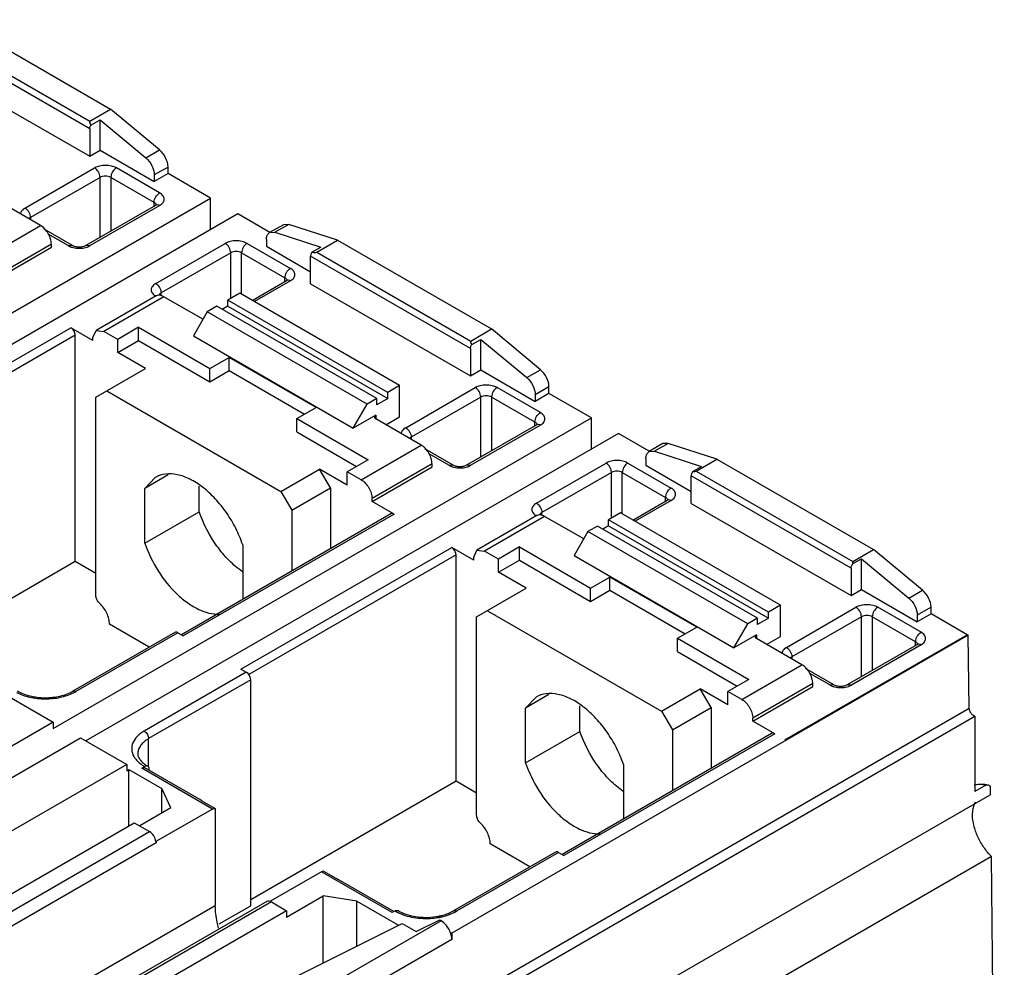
# Model space of a CAD drawing. Header units: millimetres. Extents: x 24 to 184, y 39 to 251.
# Tile 8 of 8: x 120 to 184, y 173 to 235. Entities that reach past the tile are written whole.
import ezdxf

# ---------------------------------------------------------------- set-up
doc = ezdxf.new("R2010")
doc.units = ezdxf.units.MM
doc.header["$LTSCALE"] = 18.84591
doc.layers.get('0').update_dxf_attribs({"linetype": 'CONTINUOUS'})

msp = doc.modelspace()

# ---------------------------------------------------------------- linework, layer by layer
at = {"color": 7, "linetype": 'Continuous'}
for p, q in [((115.707, 234.951), (125.789, 229.13)), ((124.428, 227.86), (114.033, 233.861)), ((114.35, 234.168), (124.432, 228.347)), ((114.033, 232.065), (124.428, 226.064)), ((124.432, 228.347), (125.789, 229.13)), ((128.965, 226.484), (125.789, 229.13)), ((124.508, 228.098), (125.105, 228.443)), ((125.105, 226.455), (125.105, 228.443)), ((125.105, 228.443), (128.074, 225.97)), ((124.428, 227.86), (124.428, 226.064)), ((124.428, 226.064), (125.105, 226.455)), ((125.105, 226.455), (128.628, 224.421)), ((128.074, 225.97), (128.965, 226.484)), ((120.219, 222.695), (124.745, 225.308)), ((128.974, 223.682), (126.159, 225.308)), ((129.519, 225.367), (128.628, 224.853)), ((129.519, 224.936), (129.519, 225.367)), ((125.098, 224.695), (120.573, 222.083)), ((125.098, 220.796), (125.098, 224.695)), ((125.805, 224.695), (125.805, 221.204)), ((128.621, 223.07), (125.805, 224.695)), ((129.519, 224.936), (128.628, 224.421)), ((128.628, 224.853), (128.628, 224.421)), ((132.29, 223.336), (129.519, 224.936)), ((97.309, 203.14), (132.29, 223.336)), ((121.227, 221.566), (118.275, 223.271)), ((124.2, 220.277), (128.726, 222.89)), ((128.976, 222.865), (124.45, 220.252)), ((128.621, 222.83), (128.621, 223.07)), ((132.29, 221.295), (132.29, 223.336)), ((134.057, 222.315), (99.431, 202.324)), ((136.135, 221.116), (134.057, 222.315)), ((117.324, 219.313), (121.227, 221.566)), ((120.573, 222.083), (120.573, 221.949)), ((137.017, 221.615), (136.126, 221.101)), ((137.364, 221.635), (136.473, 221.12)), ((137.364, 221.635), (137.017, 221.615)), ((140.54, 220.614), (137.364, 221.635)), ((121.437, 221.345), (123.285, 220.278)), ((123.035, 220.253), (121.738, 221.002)), ((136.126, 221.101), (136.473, 221.12)), ((136.473, 221.12), (139.46, 220.161)), ((121.934, 220.342), (118.031, 218.088)), ((121.934, 220.154), (121.934, 220.342)), ((123.035, 220.253), (123.285, 220.278)), ((124.2, 220.277), (124.45, 220.252)), ((128.716, 217.789), (133.242, 220.402)), ((134.657, 220.401), (137.473, 218.776)), ((135.919, 220.643), (135.919, 220.212)), ((135.919, 220.212), (138.782, 218.559)), ((139.183, 219.831), (140.54, 220.614)), ((140.54, 220.614), (150.555, 214.832)), ((118.031, 217.9), (121.934, 220.154)), ((133.595, 219.79), (129.07, 217.177)), ((133.596, 216.823), (133.595, 219.79)), ((134.303, 217.09), (134.303, 219.789)), ((134.303, 219.789), (137.119, 218.164)), ((138.782, 217.777), (138.782, 219.573)), ((149.177, 213.572), (138.782, 219.573)), ((138.868, 219.819), (139.46, 220.161)), ((139.183, 219.831), (149.198, 214.049)), ((134.989, 216.694), (137.223, 217.984)), ((137.473, 217.959), (135.135, 216.61)), ((137.119, 217.924), (137.119, 218.164)), ((137.223, 217.984), (137.271, 218.017)), ((138.782, 217.777), (149.177, 211.775)), ((129.07, 216.997), (129.07, 217.177)), ((134.18, 217.161), (133.404, 216.713)), ((144.575, 211.16), (134.18, 217.161)), ((128.753, 216.982), (124.849, 214.729)), ((129.253, 216.933), (125.349, 214.679)), ((131.791, 215.467), (129.253, 216.933)), ((133.404, 216.312), (133.404, 216.713)), ((143.798, 210.711), (133.404, 216.713)), ((132.063, 215.939), (131.165, 214.383)), ((132.699, 216.306), (132.063, 215.939)), ((142.458, 209.937), (132.063, 215.939)), ((143.093, 210.304), (132.699, 216.306)), ((133.404, 216.312), (133.046, 216.105)), ((133.404, 216.312), (143.798, 210.311)), ((109.507, 206.998), (123.21, 214.91)), ((124.642, 214.083), (123.21, 214.91)), ((124.642, 214.271), (124.849, 214.729)), ((124.849, 214.729), (125.349, 214.679)), ((126.251, 214.159), (125.349, 214.679)), ((127.609, 214.943), (126.251, 214.159)), ((127.609, 214.077), (127.609, 214.943)), ((127.609, 214.943), (132.24, 212.269)), ((149.198, 214.049), (150.555, 214.832)), ((153.731, 212.186), (150.555, 214.832)), ((123.493, 214.42), (110.018, 206.64)), ((123.493, 199.723), (123.493, 214.42)), ((124.642, 214.083), (124.642, 214.271)), ((126.251, 213.293), (126.251, 214.159)), ((126.251, 213.293), (127.609, 214.077)), ((127.609, 214.077), (132.24, 211.403)), ((131.165, 214.383), (141.56, 208.382)), ((149.262, 213.817), (149.854, 214.159)), ((149.854, 212.167), (149.854, 214.159)), ((149.854, 214.159), (152.84, 211.671)), ((128.054, 212.252), (126.251, 213.293)), ((149.177, 213.572), (149.177, 211.775)), ((132.24, 212.269), (133.485, 212.987)), ((133.485, 212.122), (133.485, 212.987)), ((139.142, 209.721), (133.485, 212.987)), ((124.83, 210.391), (128.054, 212.252)), ((132.24, 211.403), (132.24, 212.269)), ((132.24, 211.403), (133.485, 212.122)), ((133.485, 212.122), (138.392, 209.288)), ((149.177, 211.775), (149.854, 212.167)), ((149.854, 212.167), (153.394, 210.123)), ((152.84, 211.671), (153.731, 212.186)), ((125.537, 210.799), (136.851, 204.267)), ((144.575, 211.16), (143.798, 210.711)), ((143.798, 210.311), (143.798, 210.711)), ((144.575, 209.119), (144.575, 211.16)), ((144.968, 208.407), (149.494, 211.019)), ((153.723, 209.394), (150.908, 211.019)), ((154.285, 211.069), (153.394, 210.554)), ((154.285, 210.637), (153.394, 210.123)), ((154.285, 210.637), (154.285, 211.069)), ((157.038, 209.048), (154.285, 210.637)), ((124.83, 197.512), (124.83, 210.391)), ((143.093, 210.304), (142.458, 209.937)), ((143.798, 210.311), (143.093, 209.904)), ((143.093, 209.904), (143.093, 210.304)), ((149.847, 210.407), (145.322, 207.794)), ((149.847, 206.507), (149.847, 210.407)), ((150.554, 210.407), (150.554, 206.916)), ((153.37, 208.781), (150.554, 210.407)), ((153.394, 210.554), (153.394, 210.123)), ((137.897, 209.003), (139.142, 209.721)), ((141.56, 208.382), (142.458, 209.937)), ((122.058, 188.852), (157.038, 209.048)), ((137.897, 208.137), (137.897, 209.003)), ((137.897, 209.003), (142.529, 206.329)), ((143.023, 209.227), (141.56, 208.382)), ((143.023, 209.227), (143.023, 208.982)), ((145.976, 207.278), (143.023, 208.982)), ((143.681, 208.603), (144.575, 209.118)), ((153.37, 208.541), (153.37, 208.781)), ((157.038, 207.006), (157.038, 209.048)), ((158.806, 208.027), (124.179, 188.035)), ((137.897, 208.137), (141.779, 205.896)), ((148.949, 205.989), (153.474, 208.602)), ((153.725, 208.577), (149.198, 205.964)), ((160.801, 206.876), (158.806, 208.027)), ((145.322, 207.794), (145.322, 207.66)), ((162.03, 207.394), (161.139, 206.88)), ((162.03, 207.394), (161.683, 207.375)), ((165.205, 206.374), (162.03, 207.394)), ((142.073, 205.024), (145.976, 207.278)), ((146.185, 207.057), (148.034, 205.989)), ((161.683, 207.375), (160.792, 206.86)), ((160.792, 206.86), (161.139, 206.88)), ((161.139, 206.88), (164.209, 205.893)), ((142.529, 206.329), (141.171, 205.545)), ((147.784, 205.965), (146.487, 206.714)), ((153.465, 203.501), (157.991, 206.114)), ((159.406, 206.113), (162.222, 204.488)), ((160.585, 206.403), (160.585, 205.972)), ((163.849, 205.591), (165.205, 206.374)), ((165.205, 206.374), (175.388, 200.495)), ((136.851, 204.267), (139.368, 205.72)), ((140.075, 204.496), (139.368, 205.72)), ((141.171, 204.679), (139.368, 205.72)), ((141.171, 204.679), (141.171, 205.545)), ((142.073, 205.024), (141.171, 205.545)), ((146.683, 206.053), (142.78, 203.8)), ((142.78, 203.612), (146.683, 205.865)), ((146.683, 205.865), (146.683, 206.053)), ((147.784, 205.964), (148.034, 205.989)), ((148.949, 205.989), (149.199, 205.964)), ((158.344, 205.501), (153.819, 202.889)), ((158.344, 202.535), (158.344, 205.501)), ((159.052, 202.802), (159.052, 205.501)), ((159.052, 205.501), (161.868, 203.875)), ((160.585, 205.972), (163.531, 204.27)), ((163.646, 205.569), (164.209, 205.893)), ((163.849, 205.591), (174.032, 199.712)), ((129.529, 205.338), (128.012, 204.462)), ((128.694, 205.176), (128.012, 204.462)), ((163.531, 203.488), (163.531, 205.284)), ((173.926, 199.283), (163.531, 205.284)), ((128.012, 200.903), (128.012, 204.462)), ((131.547, 202.945), (131.547, 204.607)), ((136.851, 204.267), (137.558, 203.042)), ((137.558, 203.042), (140.075, 204.496)), ((140.075, 204.496), (140.075, 200.532)), ((142.78, 203.612), (142.78, 203.8)), ((144.212, 202.785), (142.78, 203.612)), ((159.737, 202.406), (161.972, 203.696)), ((162.222, 203.671), (159.884, 202.321)), ((161.868, 203.636), (161.868, 203.875)), ((161.972, 203.696), (162.019, 203.729)), ((128.012, 200.903), (131.547, 202.945)), ((137.558, 203.042), (137.558, 199.079)), ((163.531, 203.488), (173.926, 197.487)), ((144.012, 202.805), (130.391, 194.941)), ((144.212, 202.785), (130.508, 194.873)), ((153.501, 202.694), (149.598, 200.44)), ((154.001, 202.644), (150.098, 200.391)), ((153.819, 202.709), (153.819, 202.889)), ((156.54, 201.179), (154.001, 202.644)), ((158.929, 202.872), (158.153, 202.424)), ((158.153, 202.023), (158.153, 202.424)), ((168.547, 196.423), (158.153, 202.424)), ((169.324, 196.871), (158.929, 202.872)), ((156.812, 201.65), (155.914, 200.095)), ((157.448, 202.017), (156.812, 201.65)), ((167.207, 195.649), (156.812, 201.65)), ((167.842, 196.016), (157.448, 202.017)), ((158.153, 202.023), (157.795, 201.817)), ((158.153, 202.023), (168.547, 196.022)), ((134.256, 192.71), (147.959, 200.621)), ((134.376, 200.788), (134.376, 197.229)), ((149.391, 199.795), (147.959, 200.621)), ((149.391, 199.983), (149.598, 200.44)), ((149.598, 200.44), (150.098, 200.391)), ((151, 199.87), (150.098, 200.391)), ((152.358, 200.654), (151, 199.87)), ((152.358, 199.789), (152.358, 200.654)), ((152.358, 200.654), (156.989, 197.98)), ((174.032, 199.712), (175.388, 200.495)), ((178.564, 197.848), (175.388, 200.495)), ((110.143, 192.015), (123.493, 199.723)), ((123.493, 199.723), (124.83, 198.951)), ((148.242, 200.132), (134.767, 192.352)), ((148.242, 185.435), (148.242, 200.132)), ((149.391, 199.795), (149.391, 199.983)), ((151, 199.005), (151, 199.87)), ((151, 199.005), (152.358, 199.789)), ((152.358, 199.789), (156.989, 197.115)), ((155.914, 200.095), (166.309, 194.094)), ((174.041, 199.568), (174.603, 199.892)), ((174.603, 197.878), (174.603, 199.892)), ((174.603, 199.892), (177.673, 197.334)), ((173.926, 199.283), (173.926, 197.487)), ((152.803, 197.964), (151, 199.005)), ((156.989, 197.98), (158.234, 198.699)), ((158.234, 197.833), (158.234, 198.699)), ((163.89, 195.433), (158.234, 198.699)), ((149.579, 196.102), (152.803, 197.964)), ((156.989, 197.115), (156.989, 197.98)), ((156.989, 197.115), (158.234, 197.833)), ((158.234, 197.833), (163.141, 195)), ((173.926, 197.487), (174.603, 197.878)), ((174.603, 197.878), (178.227, 195.786)), ((177.673, 197.334), (178.564, 197.848)), ((150.286, 196.51), (161.599, 189.979)), ((169.324, 196.871), (168.547, 196.423)), ((169.324, 194.83), (169.324, 196.871)), ((169.717, 194.118), (174.242, 196.731)), ((178.472, 195.106), (175.657, 196.731)), ((179.118, 196.731), (178.227, 196.217)), ((179.118, 196.3), (179.118, 196.731)), ((149.579, 183.224), (149.579, 196.102)), ((167.842, 196.016), (167.207, 195.649)), ((168.547, 196.022), (167.842, 195.615)), ((167.842, 195.615), (167.842, 196.016)), ((168.547, 196.022), (168.547, 196.423)), ((174.596, 196.119), (170.071, 193.506)), ((174.596, 192.219), (174.596, 196.119)), ((175.303, 196.119), (175.303, 192.627)), ((178.119, 194.493), (175.303, 196.119)), ((179.118, 196.3), (178.227, 195.786)), ((178.227, 196.217), (178.227, 195.786)), ((181.462, 194.946), (179.118, 196.3)), ((128.297, 194.141), (125.714, 195.632)), ((162.646, 194.714), (163.89, 195.433)), ((166.309, 194.094), (167.207, 195.649)), ((129.954, 195.097), (123.322, 191.268)), ((130.154, 195.077), (123.522, 191.248)), ((130.154, 195.077), (130.508, 194.873)), ((181.533, 194.906), (147.967, 175.527)), ((162.646, 193.849), (162.646, 194.714)), ((162.646, 194.714), (167.278, 192.04)), ((167.772, 194.939), (166.309, 194.094)), ((167.772, 194.939), (167.772, 194.694)), ((170.725, 192.989), (167.772, 194.694)), ((168.43, 194.314), (169.324, 194.83)), ((169.625, 188.112), (181.462, 194.946)), ((181.462, 194.946), (181.532, 194.907)), ((181.606, 190.163), (181.532, 194.907)), ((173.698, 191.7), (178.223, 194.313)), ((178.474, 194.289), (173.947, 191.675)), ((178.119, 194.253), (178.119, 194.493)), ((162.646, 193.849), (166.528, 191.608)), ((170.071, 193.506), (170.071, 193.367)), ((134.256, 192.71), (134.609, 192.506)), ((166.821, 190.736), (170.725, 192.989)), ((170.934, 192.768), (172.783, 191.701)), ((134.609, 192.506), (127.977, 188.676)), ((167.278, 192.04), (165.92, 191.256)), ((172.533, 191.676), (171.235, 192.425)), ((134.892, 192.016), (128.259, 188.186)), ((134.892, 177.319), (134.892, 192.016)), ((161.599, 189.979), (164.117, 191.432)), ((165.92, 190.391), (164.117, 191.432)), ((164.824, 190.207), (164.117, 191.432)), ((171.432, 191.765), (167.529, 189.511)), ((167.529, 189.323), (171.432, 191.577)), ((171.432, 191.577), (171.432, 191.765)), ((172.533, 191.676), (172.783, 191.701)), ((173.698, 191.7), (173.948, 191.676)), ((119.053, 190.995), (122.058, 189.26)), ((154.277, 191.05), (152.761, 190.174)), ((153.443, 190.887), (152.761, 190.174)), ((165.92, 190.391), (165.92, 191.256)), ((166.821, 190.736), (165.92, 191.256)), ((148.061, 170.795), (181.606, 190.163)), ((152.761, 186.615), (152.761, 190.174)), ((156.296, 188.656), (156.296, 190.319)), ((162.307, 188.754), (164.824, 190.207)), ((164.824, 190.207), (164.824, 186.244)), ((148.419, 170.28), (181.964, 189.647)), ((161.599, 189.979), (162.307, 188.754)), ((167.529, 189.323), (167.529, 189.511)), ((181.964, 189.647), (181.964, 184.74)), ((122.058, 189.26), (107.584, 180.903)), ((122.058, 189.26), (122.058, 188.852)), ((168.96, 188.497), (167.529, 189.323)), ((109.351, 179.883), (123.826, 188.239)), ((123.826, 188.239), (126.831, 186.504)), ((128.259, 186.39), (128.259, 188.186)), ((152.761, 186.615), (156.296, 188.656)), ((168.76, 188.517), (155.14, 180.653)), ((168.96, 188.497), (155.257, 180.585)), ((162.307, 188.754), (162.307, 184.79)), ((169.625, 188.113), (169.695, 188.073)), ((126.831, 186.504), (114.103, 179.156)), ((126.831, 186.504), (126.831, 186.096)), ((127.821, 186.259), (128.012, 186.37)), ((132.417, 183.606), (127.821, 186.259)), ((131.58, 184.225), (128.021, 186.279)), ((159.125, 186.5), (159.125, 182.941)), ((126.831, 186.096), (126.972, 186.178)), ((126.972, 182.504), (126.972, 186.178)), ((126.972, 186.178), (129.124, 184.936)), ((128.295, 186.121), (128.295, 186.207)), ((134.892, 177.727), (148.242, 185.435)), ((148.242, 185.435), (149.579, 184.663)), ((182.678, 185.152), (181.964, 184.74)), ((182.678, 185.152), (182.835, 185.185)), ((129.124, 183.338), (129.124, 184.936)), ((129.709, 183.675), (129.124, 184.936)), ((140.931, 160.273), (182.961, 184.54)), ((182.961, 184.973), (182.961, 184.54)), ((131.717, 184.143), (131.58, 184.224)), ((131.717, 184.143), (132.594, 183.636)), ((129.709, 183.675), (127.68, 182.504)), ((132.417, 183.606), (128.736, 181.485)), ((132.594, 183.636), (132.594, 177.339)), ((117.639, 177.115), (127.326, 182.708)), ((127.326, 182.708), (128.316, 182.136)), ((116.882, 175.535), (128.316, 182.136)), ((128.74, 181.401), (117.306, 174.8)), ((128.74, 181.483), (128.74, 181.401)), ((153.046, 179.852), (150.462, 181.344)), ((183.058, 180.513), (141.027, 156.247)), ((154.703, 180.809), (148.071, 176.98)), ((154.903, 180.789), (148.271, 176.96)), ((154.903, 180.789), (155.257, 180.585)), ((183.883, 83.533), (183.058, 180.513)), ((139.488, 179.523), (136.143, 177.592)), ((144.085, 176.87), (139.488, 179.523)), ((139.665, 179.554), (140.542, 179.048)), ((140.726, 178.944), (140.542, 179.048)), ((144.202, 176.938), (140.726, 178.944)), ((137.226, 176.584), (139.609, 177.96)), ((139.609, 173.591), (139.609, 177.96)), ((141.792, 177.622), (139.609, 177.96)), ((117.306, 168.513), (132.594, 177.339)), ((135.936, 177.594), (124.502, 170.992)), ((136.236, 177.564), (124.802, 170.963)), ((132.842, 176.135), (134.892, 177.319)), ((136.236, 177.564), (137.226, 176.992)), ((141.792, 174.687), (141.792, 177.622)), ((141.792, 177.622), (144.51, 176.053)), ((137.226, 176.992), (127.538, 171.399)), ((137.226, 176.992), (137.226, 176.584)), ((144.276, 176.98), (144.085, 176.87)), ((147.266, 176.34), (131.377, 167.166)), ((137.636, 172.6), (144.737, 176.167)), ((144.737, 176.167), (145.64, 175.645)), ((145.64, 175.645), (147.178, 176.391)), ((147.178, 176.391), (147.266, 176.34)), ((147.878, 175.578), (147.967, 175.527)), ((147.967, 175.527), (147.973, 175.13)), ((147.973, 175.13), (132.013, 165.915))]:
    msp.add_line(p, q, dxfattribs=at)
for centre, radius, start, end in [((128.541, 223.21), 0.37, 299.9814, 303.95277), ((128.908, 216.654), 0.371, 108.84758, 114.44774), ((153.289, 208.922), 0.37, 299.98315, 303.95487), ((153.657, 202.365), 0.371, 108.86043, 114.44285), ((178.038, 194.634), 0.37, 299.98082, 303.95245), ((122.145, 193.636), 2.756, 296.6069, 299.96646), ((145.588, 179.173), 2.555, 239.10747, 239.76012), ((145.669, 179.314), 2.718, 239.78201, 242.59217), ((146.894, 179.348), 2.756, 296.6069, 299.96646), ((146.309, 181.103), 4.616, 274.94841, 280.40024), ((146.336, 180.61), 4.048, 278.57047, 280.95281), ((146.35, 180.865), 4.375, 280.44587, 281.43418)]:
    msp.add_arc(centre, radius, start, end, dxfattribs=at)
for centre, major_axis, ratio, start_param, end_param in [((125.389, 227.55), (0.969, -0.787), 0.18369, 3.071438, 3.742612), ((138.227, 220.139), (0.979, -0.283), 0.175725, -0.807005, -0.167444), ((150.155, 213.252), (0.969, -0.787), 0.18369, 3.071438, 3.713165), ((162.892, 205.898), (0.979, -0.283), 0.175725, -0.642404, -0.167444), ((174.989, 198.914), (0.969, -0.787), 0.18369, 3.071438, 3.546398)]:
    msp.add_ellipse(centre, major_axis=major_axis, ratio=ratio, start_param=start_param, end_param=end_param, dxfattribs=at)
for points, knots in [([(124.428, 227.86), (124.428, 227.879), (124.436, 227.964), (124.472, 228.044), (124.508, 228.098)], [0, 0, 0, 0, 0.228755, 1, 1, 1, 1]), ([(128.074, 225.97), (128.241, 225.83), (128.501, 225.481), (128.628, 225.059), (128.628, 224.853)], [0, 0, 0, 0, 0.512271, 1, 1, 1, 1]), ([(129.519, 225.367), (129.519, 225.574), (129.391, 225.995), (129.132, 226.345), (128.965, 226.484)], [0, 0, 0, 0, 0.487729, 1, 1, 1, 1]), ([(126.159, 225.308), (126.059, 225.366), (125.825, 225.45), (125.452, 225.491), (125.079, 225.45), (124.845, 225.366), (124.745, 225.308)], [0, 0, 0, 0, 0.237244, 0.500001, 0.762757, 1, 1, 1, 1]), ([(125.098, 224.695), (125.098, 224.817), (125.016, 225.056), (124.85, 225.247), (124.745, 225.308)], [0, 0, 0, 0, 0.500001, 1, 1, 1, 1]), ([(126.159, 225.308), (126.054, 225.247), (125.888, 225.056), (125.805, 224.817), (125.805, 224.695)], [0, 0, 0, 0, 0.5, 1, 1, 1, 1]), ([(125.805, 224.695), (125.701, 224.756), (125.452, 224.804), (125.203, 224.756), (125.098, 224.695)], [0, 0, 0, 0, 0.500001, 1, 1, 1, 1]), ([(128.621, 223.07), (128.621, 223.191), (128.704, 223.43), (128.87, 223.622), (128.975, 223.682)], [0, 0, 0, 0, 0.5, 1, 1, 1, 1]), ([(128.976, 222.865), (129.059, 222.913), (129.201, 223.022), (129.299, 223.274), (129.2, 223.526), (129.057, 223.635), (128.974, 223.682)], [0, 0, 0, 0, 0.275218, 0.49972, 0.72442, 1, 1, 1, 1]), ([(128.764, 222.903), (128.76, 222.919), (128.733, 222.99), (128.671, 223.041), (128.621, 223.07)], [0, 0, 0, 0, 0.221046, 1, 1, 1, 1]), ([(128.747, 222.904), (128.75, 222.905), (128.759, 222.911), (128.767, 222.918), (128.773, 222.923)], [0, 0, 0, 0, 0.296822, 1, 1, 1, 1]), ([(128.976, 222.865), (128.957, 222.876), (128.891, 222.909), (128.81, 222.921), (128.76, 222.905)], [0, 0, 0, 0, 0.287228, 1, 1, 1, 1]), ([(120.219, 222.695), (120.14, 222.649), (120.004, 222.546), (119.932, 222.383), (119.927, 222.309)], [0, 0, 0, 0, 0.549432, 1, 1, 1, 1]), ([(120.219, 222.695), (120.324, 222.634), (120.49, 222.443), (120.573, 222.204), (120.573, 222.083)], [0, 0, 0, 0, 0.499999, 1, 1, 1, 1]), ([(120.573, 222.083), (120.562, 222.076), (120.523, 222.052), (120.488, 222.02), (120.468, 221.993)], [0, 0, 0, 0, 0.269577, 1, 1, 1, 1]), ([(121.934, 220.342), (121.934, 220.457), (121.891, 220.702), (121.739, 221.045), (121.517, 221.348), (121.327, 221.508), (121.227, 221.566)], [0, 0, 0, 0, 0.237244, 0.500001, 0.762757, 1, 1, 1, 1]), ([(135.919, 220.643), (135.919, 220.739), (135.942, 220.916), (136.059, 221.062), (136.126, 221.101)], [0, 0, 0, 0, 0.550874, 1, 1, 1, 1]), ([(123.035, 220.253), (123.05, 220.245), (123.113, 220.21), (123.18, 220.182), (123.232, 220.165)], [0, 0, 0, 0, 0.239009, 1, 1, 1, 1]), ([(123.285, 220.278), (123.345, 220.243), (123.496, 220.192), (123.743, 220.166), (123.989, 220.192), (124.141, 220.243), (124.2, 220.277)], [0, 0, 0, 0, 0.21793, 0.499724, 0.781654, 1, 1, 1, 1]), ([(124.253, 220.164), (124.271, 220.17), (124.338, 220.195), (124.404, 220.226), (124.45, 220.252)], [0, 0, 0, 0, 0.260684, 1, 1, 1, 1]), ([(134.657, 220.401), (134.557, 220.459), (134.323, 220.544), (133.95, 220.585), (133.577, 220.545), (133.343, 220.46), (133.242, 220.402)], [0, 0, 0, 0, 0.237145, 0.49986, 0.762656, 1, 1, 1, 1]), ([(133.595, 219.79), (133.595, 219.911), (133.513, 220.15), (133.347, 220.342), (133.242, 220.402)], [0, 0, 0, 0, 0.500005, 1, 1, 1, 1]), ([(134.657, 220.402), (134.552, 220.341), (134.386, 220.15), (134.303, 219.911), (134.303, 219.789)], [0, 0, 0, 0, 0.500003, 1, 1, 1, 1]), ([(123.232, 220.165), (123.271, 220.151), (123.437, 220.103), (123.611, 220.084), (123.742, 220.084)], [0, 0, 0, 0, 0.240388, 1, 1, 1, 1]), ([(123.742, 220.084), (123.787, 220.083), (123.959, 220.09), (124.132, 220.123), (124.253, 220.164)], [0, 0, 0, 0, 0.257579, 1, 1, 1, 1]), ([(134.303, 219.789), (134.198, 219.85), (133.949, 219.898), (133.701, 219.85), (133.595, 219.79)], [0, 0, 0, 0, 0.499866, 1, 1, 1, 1]), ([(138.868, 219.819), (138.854, 219.8), (138.81, 219.725), (138.782, 219.637), (138.782, 219.573)], [0, 0, 0, 0, 0.265427, 1, 1, 1, 1]), ([(137.119, 218.164), (137.119, 218.285), (137.202, 218.524), (137.368, 218.715), (137.473, 218.776)], [0, 0, 0, 0, 0.5, 1, 1, 1, 1]), ([(137.473, 217.959), (137.555, 218.007), (137.698, 218.116), (137.796, 218.368), (137.698, 218.619), (137.555, 218.728), (137.473, 218.776)], [0, 0, 0, 0, 0.275396, 0.5, 0.724604, 1, 1, 1, 1]), ([(128.716, 217.789), (128.633, 217.741), (128.491, 217.632), (128.393, 217.38), (128.493, 217.129), (128.635, 217.02), (128.718, 216.972)], [0, 0, 0, 0, 0.275212, 0.499715, 0.724418, 1, 1, 1, 1]), ([(128.716, 217.789), (128.821, 217.729), (128.987, 217.537), (129.07, 217.298), (129.07, 217.177)], [0, 0, 0, 0, 0.499998, 1, 1, 1, 1]), ([(137.261, 217.998), (137.258, 218.014), (137.23, 218.084), (137.169, 218.135), (137.119, 218.164)], [0, 0, 0, 0, 0.221109, 1, 1, 1, 1]), ([(137.473, 217.959), (137.454, 217.97), (137.389, 218.003), (137.308, 218.015), (137.257, 217.999)], [0, 0, 0, 0, 0.287188, 1, 1, 1, 1]), ([(128.94, 217.029), (128.923, 217.029), (128.859, 217.026), (128.794, 217.006), (128.753, 216.982)], [0, 0, 0, 0, 0.261907, 1, 1, 1, 1]), ([(128.985, 217.112), (128.978, 217.104), (128.953, 217.075), (128.935, 217.039), (128.928, 217.011)], [0, 0, 0, 0, 0.269526, 1, 1, 1, 1]), ([(129.253, 216.933), (129.227, 216.948), (129.129, 216.998), (129.02, 217.028), (128.94, 217.029)], [0, 0, 0, 0, 0.274582, 1, 1, 1, 1]), ([(129.07, 217.177), (129.062, 217.172), (129.032, 217.153), (129.004, 217.131), (128.985, 217.112)], [0, 0, 0, 0, 0.264047, 1, 1, 1, 1]), ([(123.493, 214.42), (123.493, 214.517), (123.427, 214.708), (123.294, 214.861), (123.21, 214.91)], [0, 0, 0, 0, 0.499999, 1, 1, 1, 1]), ([(149.177, 213.572), (149.177, 213.592), (149.186, 213.679), (149.223, 213.762), (149.262, 213.817)], [0, 0, 0, 0, 0.228772, 1, 1, 1, 1]), ([(154.285, 211.069), (154.285, 211.276), (154.157, 211.697), (153.898, 212.046), (153.731, 212.186)], [0, 0, 0, 0, 0.487729, 1, 1, 1, 1]), ([(152.84, 211.671), (153.007, 211.532), (153.267, 211.183), (153.394, 210.761), (153.394, 210.554)], [0, 0, 0, 0, 0.512271, 1, 1, 1, 1]), ([(150.908, 211.019), (150.807, 211.077), (150.574, 211.162), (150.201, 211.202), (149.827, 211.162), (149.594, 211.077), (149.494, 211.019)], [0, 0, 0, 0, 0.237244, 0.500001, 0.762757, 1, 1, 1, 1]), ([(149.847, 210.407), (149.847, 210.528), (149.764, 210.767), (149.599, 210.959), (149.494, 211.019)], [0, 0, 0, 0, 0.500001, 1, 1, 1, 1]), ([(150.908, 211.019), (150.803, 210.959), (150.637, 210.767), (150.554, 210.528), (150.554, 210.407)], [0, 0, 0, 0, 0.499999, 1, 1, 1, 1]), ([(150.554, 210.407), (150.449, 210.468), (150.201, 210.516), (149.952, 210.468), (149.847, 210.407)], [0, 0, 0, 0, 0.500001, 1, 1, 1, 1]), ([(153.37, 208.781), (153.37, 208.902), (153.453, 209.142), (153.619, 209.333), (153.724, 209.394)], [0, 0, 0, 0, 0.5, 1, 1, 1, 1]), ([(153.725, 208.577), (153.808, 208.625), (153.95, 208.734), (154.048, 208.986), (153.948, 209.237), (153.806, 209.346), (153.723, 209.394)], [0, 0, 0, 0, 0.275224, 0.499732, 0.724428, 1, 1, 1, 1]), ([(143.024, 209.227), (142.999, 209.213), (142.956, 209.18), (142.936, 209.128), (142.936, 209.105)], [0, 0, 0, 0, 0.550076, 1, 1, 1, 1]), ([(142.936, 209.105), (142.936, 209.081), (142.956, 209.029), (142.999, 208.997), (143.023, 208.982)], [0, 0, 0, 0, 0.449986, 1, 1, 1, 1]), ([(153.513, 208.615), (153.509, 208.631), (153.482, 208.701), (153.42, 208.752), (153.37, 208.781)], [0, 0, 0, 0, 0.221048, 1, 1, 1, 1]), ([(144.968, 208.407), (144.889, 208.361), (144.753, 208.257), (144.681, 208.095), (144.676, 208.02)], [0, 0, 0, 0, 0.549432, 1, 1, 1, 1]), ([(144.968, 208.407), (145.073, 208.346), (145.239, 208.155), (145.322, 207.915), (145.322, 207.794)], [0, 0, 0, 0, 0.499999, 1, 1, 1, 1]), ([(153.496, 208.615), (153.499, 208.617), (153.508, 208.623), (153.516, 208.63), (153.522, 208.634)], [0, 0, 0, 0, 0.296818, 1, 1, 1, 1]), ([(153.724, 208.577), (153.706, 208.587), (153.64, 208.62), (153.559, 208.632), (153.509, 208.617)], [0, 0, 0, 0, 0.287229, 1, 1, 1, 1]), ([(145.322, 207.794), (145.311, 207.788), (145.272, 207.763), (145.237, 207.732), (145.216, 207.705)], [0, 0, 0, 0, 0.269577, 1, 1, 1, 1]), ([(146.683, 206.053), (146.683, 206.169), (146.639, 206.413), (146.488, 206.757), (146.266, 207.06), (146.076, 207.22), (145.976, 207.278)], [0, 0, 0, 0, 0.237244, 0.500001, 0.762757, 1, 1, 1, 1]), ([(160.585, 206.403), (160.585, 206.498), (160.608, 206.676), (160.724, 206.821), (160.792, 206.86)], [0, 0, 0, 0, 0.550874, 1, 1, 1, 1]), ([(159.406, 206.113), (159.306, 206.171), (159.072, 206.256), (158.699, 206.297), (158.326, 206.256), (158.092, 206.172), (157.991, 206.114)], [0, 0, 0, 0, 0.237144, 0.499859, 0.762656, 1, 1, 1, 1]), ([(158.344, 205.501), (158.344, 205.622), (158.262, 205.862), (158.096, 206.053), (157.991, 206.114)], [0, 0, 0, 0, 0.500005, 1, 1, 1, 1]), ([(159.406, 206.113), (159.301, 206.053), (159.135, 205.861), (159.052, 205.622), (159.052, 205.501)], [0, 0, 0, 0, 0.500002, 1, 1, 1, 1]), ([(147.784, 205.965), (147.799, 205.956), (147.862, 205.922), (147.929, 205.894), (147.981, 205.876)], [0, 0, 0, 0, 0.239009, 1, 1, 1, 1]), ([(147.981, 205.876), (148.02, 205.863), (148.186, 205.814), (148.36, 205.795), (148.491, 205.795)], [0, 0, 0, 0, 0.240385, 1, 1, 1, 1]), ([(148.034, 205.989), (148.094, 205.955), (148.245, 205.904), (148.491, 205.877), (148.738, 205.903), (148.89, 205.954), (148.949, 205.989)], [0, 0, 0, 0, 0.217914, 0.49971, 0.781648, 1, 1, 1, 1]), ([(148.491, 205.795), (148.535, 205.795), (148.708, 205.802), (148.881, 205.834), (149.002, 205.876)], [0, 0, 0, 0, 0.257579, 1, 1, 1, 1]), ([(149.002, 205.876), (149.02, 205.882), (149.087, 205.907), (149.152, 205.937), (149.198, 205.964)], [0, 0, 0, 0, 0.260684, 1, 1, 1, 1]), ([(159.052, 205.501), (158.947, 205.562), (158.698, 205.61), (158.449, 205.562), (158.344, 205.501)], [0, 0, 0, 0, 0.499862, 1, 1, 1, 1]), ([(163.646, 205.569), (163.629, 205.548), (163.569, 205.464), (163.531, 205.361), (163.531, 205.284)], [0, 0, 0, 0, 0.261645, 1, 1, 1, 1]), ([(134.376, 200.788), (134.251, 201.158), (133.943, 201.884), (133.342, 202.895), (132.624, 203.795), (131.827, 204.535), (130.994, 205.075), (130.164, 205.386), (129.373, 205.444), (128.894, 205.292), (128.694, 205.176)], [0, 0, 0, 0, 0.147281, 0.296892, 0.443106, 0.580804, 0.705843, 0.816078, 0.91243, 1, 1, 1, 1]), ([(142.073, 205.024), (142.173, 204.966), (142.363, 204.807), (142.585, 204.504), (142.736, 204.16), (142.78, 203.916), (142.78, 203.8)], [0, 0, 0, 0, 0.237243, 0.499999, 0.762756, 1, 1, 1, 1]), ([(161.868, 203.875), (161.868, 203.996), (161.951, 204.236), (162.117, 204.427), (162.222, 204.488)], [0, 0, 0, 0, 0.5, 1, 1, 1, 1]), ([(162.222, 203.671), (162.304, 203.719), (162.446, 203.828), (162.545, 204.079), (162.446, 204.331), (162.304, 204.44), (162.222, 204.488)], [0, 0, 0, 0, 0.275396, 0.5, 0.724604, 1, 1, 1, 1]), ([(162.01, 203.709), (162.006, 203.725), (161.979, 203.795), (161.918, 203.846), (161.868, 203.875)], [0, 0, 0, 0, 0.221109, 1, 1, 1, 1]), ([(162.222, 203.671), (162.203, 203.682), (162.137, 203.714), (162.057, 203.726), (162.006, 203.711)], [0, 0, 0, 0, 0.287188, 1, 1, 1, 1]), ([(134.367, 199.035), (134.054, 199.253), (133.45, 199.773), (132.403, 201.024), (131.815, 202.152), (131.547, 202.945)], [0, 0, 0, 0, 0.234272, 0.486094, 1, 1, 1, 1]), ([(153.465, 203.501), (153.382, 203.453), (153.24, 203.344), (153.142, 203.092), (153.241, 202.84), (153.384, 202.732), (153.467, 202.684)], [0, 0, 0, 0, 0.275221, 0.499724, 0.724422, 1, 1, 1, 1]), ([(153.465, 203.501), (153.57, 203.44), (153.736, 203.249), (153.819, 203.01), (153.819, 202.889)], [0, 0, 0, 0, 0.499997, 1, 1, 1, 1]), ([(144.212, 202.785), (144.179, 202.804), (144.112, 202.831), (144.039, 202.821), (144.012, 202.805)], [0, 0, 0, 0, 0.550038, 1, 1, 1, 1]), ([(153.689, 202.741), (153.672, 202.741), (153.607, 202.738), (153.543, 202.718), (153.501, 202.694)], [0, 0, 0, 0, 0.261903, 1, 1, 1, 1]), ([(153.734, 202.823), (153.727, 202.816), (153.702, 202.786), (153.683, 202.75), (153.677, 202.723)], [0, 0, 0, 0, 0.269519, 1, 1, 1, 1]), ([(154.001, 202.644), (153.975, 202.659), (153.878, 202.709), (153.769, 202.74), (153.689, 202.741)], [0, 0, 0, 0, 0.274586, 1, 1, 1, 1]), ([(153.819, 202.889), (153.811, 202.884), (153.78, 202.865), (153.752, 202.842), (153.734, 202.823)], [0, 0, 0, 0, 0.264063, 1, 1, 1, 1]), ([(128.012, 200.903), (128.224, 200.274), (128.803, 199.078), (129.822, 197.801), (130.769, 197.011), (131.659, 196.474), (132.407, 196.263), (132.871, 196.284)], [0, 0, 0, 0, 0.28185, 0.558448, 0.686163, 0.803066, 1, 1, 1, 1]), ([(148.242, 200.132), (148.242, 200.229), (148.176, 200.42), (148.043, 200.573), (147.959, 200.621)], [0, 0, 0, 0, 0.499999, 1, 1, 1, 1]), ([(173.926, 199.283), (173.926, 199.307), (173.938, 199.41), (173.989, 199.507), (174.041, 199.568)], [0, 0, 0, 0, 0.22972, 1, 1, 1, 1]), ([(179.118, 196.731), (179.118, 196.938), (178.991, 197.36), (178.731, 197.709), (178.564, 197.848)], [0, 0, 0, 0, 0.487729, 1, 1, 1, 1]), ([(125.082, 196.975), (125.006, 197.045), (124.887, 197.214), (124.83, 197.414), (124.83, 197.512)], [0, 0, 0, 0, 0.515436, 1, 1, 1, 1]), ([(177.673, 197.334), (177.84, 197.195), (178.1, 196.845), (178.227, 196.424), (178.227, 196.217)], [0, 0, 0, 0, 0.512271, 1, 1, 1, 1]), ([(125.714, 195.632), (125.714, 195.749), (125.678, 195.995), (125.504, 196.471), (125.273, 196.799), (125.082, 196.975)], [0, 0, 0, 0, 0.231041, 0.486011, 1, 1, 1, 1]), ([(175.657, 196.731), (175.556, 196.789), (175.323, 196.873), (174.95, 196.914), (174.576, 196.873), (174.343, 196.789), (174.242, 196.731)], [0, 0, 0, 0, 0.237244, 0.500001, 0.762757, 1, 1, 1, 1]), ([(174.596, 196.119), (174.596, 196.24), (174.513, 196.479), (174.347, 196.67), (174.242, 196.731)], [0, 0, 0, 0, 0.500001, 1, 1, 1, 1]), ([(175.657, 196.731), (175.552, 196.67), (175.386, 196.479), (175.303, 196.24), (175.303, 196.119)], [0, 0, 0, 0, 0.5, 1, 1, 1, 1]), ([(175.303, 196.119), (175.198, 196.179), (174.95, 196.227), (174.701, 196.179), (174.596, 196.119)], [0, 0, 0, 0, 0.500001, 1, 1, 1, 1]), ([(130.154, 195.077), (130.121, 195.097), (130.055, 195.124), (129.981, 195.113), (129.954, 195.097)], [0, 0, 0, 0, 0.550038, 1, 1, 1, 1]), ([(167.772, 194.939), (167.748, 194.924), (167.705, 194.892), (167.684, 194.84), (167.684, 194.816)], [0, 0, 0, 0, 0.550073, 1, 1, 1, 1]), ([(167.684, 194.816), (167.684, 194.793), (167.705, 194.741), (167.747, 194.708), (167.772, 194.694)], [0, 0, 0, 0, 0.449984, 1, 1, 1, 1]), ([(178.119, 194.493), (178.119, 194.614), (178.202, 194.853), (178.368, 195.045), (178.473, 195.105)], [0, 0, 0, 0, 0.5, 1, 1, 1, 1]), ([(178.474, 194.289), (178.556, 194.336), (178.698, 194.445), (178.797, 194.697), (178.697, 194.949), (178.555, 195.058), (178.472, 195.106)], [0, 0, 0, 0, 0.275221, 0.499724, 0.724422, 1, 1, 1, 1]), ([(169.717, 194.118), (169.638, 194.072), (169.502, 193.969), (169.43, 193.806), (169.425, 193.732)], [0, 0, 0, 0, 0.549432, 1, 1, 1, 1]), ([(169.717, 194.118), (169.822, 194.058), (169.988, 193.866), (170.071, 193.627), (170.071, 193.506)], [0, 0, 0, 0, 0.499999, 1, 1, 1, 1]), ([(178.262, 194.327), (178.258, 194.343), (178.231, 194.413), (178.169, 194.464), (178.119, 194.493)], [0, 0, 0, 0, 0.221047, 1, 1, 1, 1]), ([(178.245, 194.327), (178.248, 194.328), (178.256, 194.335), (178.265, 194.341), (178.271, 194.346)], [0, 0, 0, 0, 0.296822, 1, 1, 1, 1]), ([(178.473, 194.288), (178.455, 194.299), (178.389, 194.332), (178.308, 194.344), (178.258, 194.328)], [0, 0, 0, 0, 0.287226, 1, 1, 1, 1]), ([(170.071, 193.506), (170.06, 193.5), (170.021, 193.475), (169.986, 193.443), (169.965, 193.416)], [0, 0, 0, 0, 0.269577, 1, 1, 1, 1]), ([(171.432, 191.765), (171.432, 191.881), (171.388, 192.125), (171.237, 192.469), (171.015, 192.772), (170.825, 192.931), (170.725, 192.989)], [0, 0, 0, 0, 0.237244, 0.500001, 0.762757, 1, 1, 1, 1]), ([(134.892, 192.016), (134.892, 192.113), (134.826, 192.304), (134.693, 192.457), (134.609, 192.506)], [0, 0, 0, 0, 0.499999, 1, 1, 1, 1]), ([(172.533, 191.676), (172.547, 191.668), (172.611, 191.633), (172.678, 191.606), (172.73, 191.588)], [0, 0, 0, 0, 0.239009, 1, 1, 1, 1]), ([(172.73, 191.588), (172.769, 191.574), (172.935, 191.526), (173.109, 191.507), (173.24, 191.507)], [0, 0, 0, 0, 0.240388, 1, 1, 1, 1]), ([(172.783, 191.701), (172.843, 191.666), (172.994, 191.615), (173.24, 191.589), (173.487, 191.615), (173.638, 191.666), (173.698, 191.7)], [0, 0, 0, 0, 0.217933, 0.499728, 0.781657, 1, 1, 1, 1]), ([(173.24, 191.507), (173.284, 191.507), (173.457, 191.513), (173.629, 191.546), (173.751, 191.587)], [0, 0, 0, 0, 0.257579, 1, 1, 1, 1]), ([(173.751, 191.587), (173.769, 191.593), (173.836, 191.618), (173.901, 191.649), (173.947, 191.675)], [0, 0, 0, 0, 0.260684, 1, 1, 1, 1]), ([(119.669, 191.19), (119.939, 191.05), (120.549, 190.843), (121.519, 190.741), (122.491, 190.834), (123.106, 191.034), (123.379, 191.172)], [0, 0, 0, 0, 0.238489, 0.499008, 0.760059, 1, 1, 1, 1]), ([(119.729, 191.287), (119.976, 191.139), (120.567, 190.921), (121.518, 190.812), (122.473, 190.911), (123.069, 191.122), (123.322, 191.268)], [0, 0, 0, 0, 0.232334, 0.498385, 0.765269, 1, 1, 1, 1]), ([(123.322, 191.268), (123.349, 191.284), (123.423, 191.294), (123.489, 191.267), (123.522, 191.248)], [0, 0, 0, 0, 0.449978, 1, 1, 1, 1]), ([(159.125, 186.5), (159, 186.869), (158.692, 187.596), (158.091, 188.607), (157.373, 189.507), (156.576, 190.246), (155.743, 190.787), (154.912, 191.098), (154.122, 191.156), (153.643, 191.003), (153.443, 190.888)], [0, 0, 0, 0, 0.147281, 0.296892, 0.443106, 0.580804, 0.705843, 0.816078, 0.91243, 1, 1, 1, 1]), ([(166.821, 190.736), (166.922, 190.678), (167.112, 190.518), (167.334, 190.215), (167.485, 189.872), (167.529, 189.627), (167.529, 189.511)], [0, 0, 0, 0, 0.237243, 0.499999, 0.762756, 1, 1, 1, 1]), ([(181.964, 189.647), (181.917, 189.659), (181.823, 189.714), (181.712, 189.839), (181.632, 189.993), (181.607, 190.108), (181.606, 190.163)], [0, 0, 0, 0, 0.218373, 0.479286, 0.751881, 1, 1, 1, 1]), ([(127.977, 188.676), (127.809, 188.579), (127.514, 188.364), (127.208, 187.942), (127.12, 187.465), (127.218, 187.168), (127.293, 187.035)], [0, 0, 0, 0, 0.293458, 0.544735, 0.770093, 1, 1, 1, 1]), ([(128.259, 188.186), (128.154, 188.126), (127.963, 187.994), (127.735, 187.754), (127.59, 187.489), (127.557, 187.298), (127.557, 187.207)], [0, 0, 0, 0, 0.289522, 0.549111, 0.782257, 1, 1, 1, 1]), ([(127.977, 188.676), (128.061, 188.628), (128.193, 188.475), (128.259, 188.283), (128.259, 188.186)], [0, 0, 0, 0, 0.499999, 1, 1, 1, 1]), ([(159.116, 184.747), (158.803, 184.965), (158.199, 185.485), (157.152, 186.736), (156.564, 187.863), (156.296, 188.656)], [0, 0, 0, 0, 0.234272, 0.486094, 1, 1, 1, 1]), ([(168.96, 188.497), (168.927, 188.516), (168.861, 188.543), (168.787, 188.532), (168.76, 188.517)], [0, 0, 0, 0, 0.550038, 1, 1, 1, 1]), ([(127.293, 187.035), (127.329, 186.97), (127.517, 186.698), (127.79, 186.494), (128.012, 186.37)], [0, 0, 0, 0, 0.225688, 1, 1, 1, 1]), ([(127.556, 187.207), (127.556, 187.146), (127.58, 187.013), (127.687, 186.814), (127.872, 186.613), (128.034, 186.497), (128.126, 186.44)], [0, 0, 0, 0, 0.18213, 0.400916, 0.672257, 1, 1, 1, 1]), ([(127.963, 186.297), (127.952, 186.298), (127.902, 186.297), (127.854, 186.279), (127.821, 186.259)], [0, 0, 0, 0, 0.225492, 1, 1, 1, 1]), ([(128.21, 186.391), (128.183, 186.406), (128.11, 186.416), (128.045, 186.389), (128.012, 186.37)], [0, 0, 0, 0, 0.450339, 1, 1, 1, 1]), ([(128.295, 186.207), (128.295, 186.245), (128.285, 186.317), (128.238, 186.376), (128.21, 186.391)], [0, 0, 0, 0, 0.550362, 1, 1, 1, 1]), ([(152.761, 186.615), (152.973, 185.986), (153.552, 184.789), (154.571, 183.513), (155.518, 182.723), (156.408, 182.186), (157.156, 181.975), (157.62, 181.995)], [0, 0, 0, 0, 0.28185, 0.558448, 0.686163, 0.803066, 1, 1, 1, 1]), ([(182.678, 185.152), (182.612, 185.168), (182.363, 185.213), (182.101, 185.203), (181.922, 185.155)], [0, 0, 0, 0, 0.267399, 1, 1, 1, 1]), ([(181.963, 185.175), (182.101, 185.214), (182.395, 185.254), (182.689, 185.219), (182.835, 185.186)], [0, 0, 0, 0, 0.489976, 1, 1, 1, 1]), ([(182.835, 185.185), (182.872, 185.175), (182.95, 185.115), (182.961, 185.021), (182.961, 184.973)], [0, 0, 0, 0, 0.446465, 1, 1, 1, 1]), ([(181.82, 183.234), (181.82, 183.314), (181.834, 183.604), (181.912, 183.896), (182.018, 184.077)], [0, 0, 0, 0, 0.275879, 1, 1, 1, 1]), ([(132.417, 183.606), (132.432, 183.615), (132.486, 183.641), (132.553, 183.65), (132.594, 183.636)], [0, 0, 0, 0, 0.289176, 1, 1, 1, 1]), ([(149.831, 182.687), (149.755, 182.757), (149.636, 182.925), (149.579, 183.126), (149.579, 183.224)], [0, 0, 0, 0, 0.515436, 1, 1, 1, 1]), ([(183.058, 180.513), (182.872, 180.695), (182.533, 181.102), (182.144, 181.788), (181.889, 182.507), (181.82, 183), (181.82, 183.234)], [0, 0, 0, 0, 0.254609, 0.516811, 0.770162, 1, 1, 1, 1]), ([(150.462, 181.344), (150.462, 181.461), (150.427, 181.707), (150.253, 182.182), (150.022, 182.511), (149.831, 182.687)], [0, 0, 0, 0, 0.231041, 0.486011, 1, 1, 1, 1]), ([(128.734, 181.486), (128.716, 181.619), (128.613, 181.87), (128.428, 182.072), (128.316, 182.136)], [0, 0, 0, 0, 0.50977, 1, 1, 1, 1]), ([(154.903, 180.789), (154.87, 180.808), (154.804, 180.835), (154.73, 180.825), (154.703, 180.809)], [0, 0, 0, 0, 0.550038, 1, 1, 1, 1]), ([(139.665, 179.554), (139.652, 179.558), (139.592, 179.57), (139.529, 179.547), (139.488, 179.523)], [0, 0, 0, 0, 0.220811, 1, 1, 1, 1]), ([(132.796, 175.861), (132.763, 175.987), (132.651, 176.473), (132.594, 176.972), (132.594, 177.339)], [0, 0, 0, 0, 0.262775, 1, 1, 1, 1]), ([(136.236, 177.564), (136.186, 177.593), (136.087, 177.634), (135.976, 177.617), (135.936, 177.594)], [0, 0, 0, 0, 0.550475, 1, 1, 1, 1]), ([(144.276, 176.98), (144.288, 176.987), (144.331, 177.009), (144.382, 177.021), (144.417, 177.018)], [0, 0, 0, 0, 0.277733, 1, 1, 1, 1]), ([(144.418, 176.901), (144.75, 176.729), (145.512, 176.499), (146.302, 176.469), (146.708, 176.504)], [0, 0, 0, 0, 0.478776, 1, 1, 1, 1]), ([(144.478, 176.999), (144.638, 176.903), (145.004, 176.741), (145.827, 176.544), (146.498, 176.541), (146.939, 176.608)], [0, 0, 0, 0, 0.22106, 0.471, 1, 1, 1, 1]), ([(147.105, 176.636), (147.195, 176.654), (147.529, 176.731), (147.854, 176.854), (148.071, 176.98)], [0, 0, 0, 0, 0.26968, 1, 1, 1, 1]), ([(147.217, 176.577), (147.299, 176.594), (147.612, 176.667), (147.917, 176.777), (148.128, 176.883)], [0, 0, 0, 0, 0.261928, 1, 1, 1, 1]), ([(148.071, 176.98), (148.098, 176.995), (148.171, 177.006), (148.238, 176.979), (148.271, 176.96)], [0, 0, 0, 0, 0.449978, 1, 1, 1, 1]), ([(147.878, 175.578), (147.816, 175.739), (147.649, 176.029), (147.402, 176.261), (147.266, 176.34)], [0, 0, 0, 0, 0.522778, 1, 1, 1, 1]), ([(147.973, 175.13), (147.972, 175.165), (147.961, 175.318), (147.921, 175.468), (147.878, 175.578)], [0, 0, 0, 0, 0.233352, 1, 1, 1, 1])]:
    msp.add_open_spline(points, degree=3, knots=knots, dxfattribs=at)
for points in [[(128.76, 222.905), (128.748, 222.901), (128.736, 222.896), (128.725, 222.89)], [(137.257, 217.999), (137.245, 217.996), (137.234, 217.991), (137.223, 217.984)], [(153.509, 208.617), (153.497, 208.613), (153.485, 208.608), (153.474, 208.602)], [(162.006, 203.711), (161.994, 203.707), (161.983, 203.702), (161.972, 203.696)], [(178.258, 194.328), (178.246, 194.324), (178.234, 194.319), (178.223, 194.313)], [(128.021, 186.279), (128.003, 186.289), (127.983, 186.295), (127.963, 186.297)], [(144.417, 177.018), (144.438, 177.016), (144.46, 177.01), (144.478, 176.999)]]:
    msp.add_open_spline(points, degree=3, dxfattribs=at)

doc.saveas('drawing.dxf')
